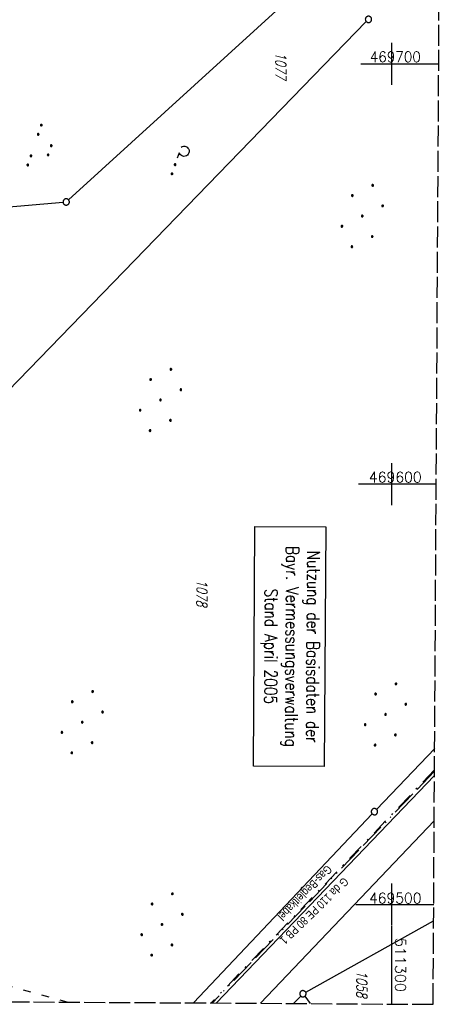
# Model space of a CAD drawing. Extents: x 511022 to 511316, y 469476 to 470403.
# Tile 5 of 21: x 511212 to 511315, y 469476 to 469710. Entities that reach past the tile are written whole.
import ezdxf
from ezdxf.enums import TextEntityAlignment as Align

# ---------------------------------------------------------------- set-up
doc = ezdxf.new("R2010")
doc.units = 0
doc.header["$LTSCALE"] = 10
doc.header["$MEASUREMENT"] = 0
for name, pattern in [('ACAD_ISO03W100', [30, 12, -18]), ('ACAD_ISO13W100', [37, 12, -3, 12, -3, 0.5, -3, 0.5, -3]), ('LT00', [0]), ('LT08', [0.42, 0.2, -0.1, 0.02, -0.1]), ('LT14', [0.6, 0.5, -0.1])]:
    doc.linetypes.add(name, pattern=pattern)
doc.layers.get('0').update_dxf_attribs({"linetype": 'LT00'})
doc.layers.add('-BLATT_97-RAND', color=7, linetype='LT14', plot=False)
for name, color, linetype in [('DFK_FLUR_NR', 250, 'LT00'), ('DFK_GZPKT', 250, 'LT00'), ('DFK_KATASTER', 250, 'LT00'), ('DFK_NUTZUNG', 250, 'LT00'), ('DFK_STAND', 22, 'LT00'), ('DFK_TOPO-ANL', 252, 'LT00'), ('GASLTG', 250, 'ACAD_ISO13W100'), ('GASLTG_TEXT', 250, 'Continuous'), ('STROM_UNTER', 80, 'LT08'), ('V97_RASTER', 250, 'LT00'), ('WASSERLTG', 130, 'ACAD_ISO03W100')]:
    doc.layers.add(name, color=color, linetype=linetype)
doc.styles.get("Standard").update_dxf_attribs({"font": 'romans.shx'})
doc.styles.add('Versorgungsltg', font='ARIAL.TTF', dxfattribs={"width": 0.8, "height": 2})

# ---------------------------------------------------------------- blocks, each defined once
blk = doc.blocks.new('SYMB7010')
at = {"color": 0, "linetype": 'ByBlock'}
for points in [[(-0.031408, 0.499213), (-0.093728, 0.49134), (-0.15457, 0.475719), (-0.212975, 0.452595), (-0.268021, 0.422333), (-0.31884, 0.385411), (-0.36463, 0.342411), (-0.40467, 0.29401), (-0.438329, 0.240973), (-0.465074, 0.184136), (-0.484486, 0.124395), (-0.496256, 0.062692), (-0.5002, 0)], [(-0.5002, 0), (-0.496256, -0.062692), (-0.484486, -0.124395), (-0.465075, -0.184136), (-0.438329, -0.240973), (-0.404671, -0.29401), (-0.36463, -0.342411), (-0.31884, -0.385411), (-0.268021, -0.422333), (-0.212975, -0.452595), (-0.154571, -0.475719), (-0.093728, -0.49134), (-0.031408, -0.499213), (0.031408, -0.499213)], [(0.5002, 0), (0.496256, 0.062692), (0.484485, 0.124395), (0.465074, 0.184136), (0.438329, 0.240973), (0.40467, 0.29401), (0.36463, 0.342411), (0.31884, 0.385411), (0.268021, 0.422333), (0.212975, 0.452595), (0.15457, 0.475719), (0.093728, 0.49134), (0.031408, 0.499213), (-0.031408, 0.499213)], [(0.031408, -0.499213), (0.093728, -0.491341), (0.15457, -0.475719), (0.212975, -0.452595), (0.268021, -0.422333), (0.31884, -0.385411), (0.36463, -0.342411), (0.404671, -0.294011), (0.438329, -0.240974), (0.465075, -0.184136), (0.484486, -0.124395), (0.496256, -0.062692), (0.500201, 0)]]:
    blk.add_lwpolyline(points, dxfattribs=at)
blk = doc.blocks.new('SYMB7111')
at = {"color": 0, "linetype": 'ByBlock'}
for p, q in [((-0.13, 0.202919), (-0.13, 0.177081)), ((-0.125, 0.172895), (-0.125, 0.207105)), ((-0.12, 0.209164), (-0.12, 0.170836)), ((-0.115, 0.170204), (-0.115, 0.209796)), ((-0.11, 0.209164), (-0.11, 0.170836)), ((-0.105, 0.172895), (-0.105, 0.207105)), ((-0.1, 0.202919), (-0.1, 0.177081)), ((-0.095, 0.189874), (-0.095, 0.190146)), ((0.1, 0.202919), (0.1, 0.177081)), ((0.105, 0.172895), (0.105, 0.207105)), ((0.11, 0.209164), (0.11, 0.170836)), ((0.115, 0.170204), (0.115, 0.209796)), ((0.12, 0.209164), (0.12, 0.170836)), ((0.125, 0.172895), (0.125, 0.207105)), ((0.13, 0.202919), (0.13, 0.177081)), ((0.135, 0.189874), (0.135, 0.190146)), ((-0.515, -0.177081), (-0.515, -0.202919)), ((-0.51, -0.207105), (-0.51, -0.172895)), ((-0.505, -0.170836), (-0.505, -0.209164)), ((-0.5, -0.209796), (-0.5, -0.170204)), ((-0.495, -0.170836), (-0.495, -0.209164)), ((-0.49, -0.207105), (-0.49, -0.172895)), ((-0.485, -0.177081), (-0.485, -0.202919)), ((-0.48, -0.190126), (-0.48, -0.189854)), ((-0.285, -0.177081), (-0.285, -0.202919)), ((-0.28, -0.207105), (-0.28, -0.172895)), ((-0.275, -0.170836), (-0.275, -0.209164)), ((-0.27, -0.209796), (-0.27, -0.170204)), ((-0.265, -0.170836), (-0.265, -0.209164)), ((-0.26, -0.207105), (-0.26, -0.172895)), ((-0.255, -0.177081), (-0.255, -0.202919)), ((-0.25, -0.190126), (-0.25, -0.189854)), ((0.255, -0.177081), (0.255, -0.202919)), ((0.26, -0.207105), (0.26, -0.172895)), ((0.265, -0.170836), (0.265, -0.209164)), ((0.27, -0.209796), (0.27, -0.170204)), ((0.275, -0.170836), (0.275, -0.209164)), ((0.28, -0.207105), (0.28, -0.172895)), ((0.285, -0.177081), (0.285, -0.202919)), ((0.29, -0.190126), (0.29, -0.189854)), ((0.485, -0.177081), (0.485, -0.202919)), ((0.49, -0.207105), (0.49, -0.172895)), ((0.495, -0.170836), (0.495, -0.209164)), ((0.5, -0.209796), (0.5, -0.170204)), ((0.505, -0.170836), (0.505, -0.209164)), ((0.51, -0.207105), (0.51, -0.172895)), ((0.515, -0.177081), (0.515, -0.202919)), ((0.52, -0.190126), (0.52, -0.189854))]:
    blk.add_line(p, q, dxfattribs=at)
for points in [[(-0.095, 0.19), (-0.096981, 0.198678), (-0.10253, 0.205637), (-0.11055, 0.209499), (-0.11945, 0.209499), (-0.12747, 0.205637), (-0.133019, 0.198678), (-0.135, 0.19), (-0.133019, 0.181322), (-0.12747, 0.174363), (-0.11945, 0.170501), (-0.11055, 0.170501), (-0.10253, 0.174363), (-0.096981, 0.181322), (-0.095, 0.19)], [(0.135, 0.19), (0.133019, 0.198678), (0.12747, 0.205637), (0.11945, 0.209499), (0.11055, 0.209499), (0.10253, 0.205637), (0.096981, 0.198678), (0.095, 0.19), (0.096981, 0.181322), (0.10253, 0.174363), (0.11055, 0.170501), (0.11945, 0.170501), (0.12747, 0.174363), (0.133019, 0.181322), (0.135, 0.19)], [(-0.48, -0.19), (-0.481981, -0.181322), (-0.48753, -0.174363), (-0.49555, -0.170501), (-0.50445, -0.170501), (-0.51247, -0.174363), (-0.518019, -0.181322), (-0.52, -0.19), (-0.518019, -0.198678), (-0.51247, -0.205637), (-0.50445, -0.209499), (-0.49555, -0.209499), (-0.48753, -0.205637), (-0.481981, -0.198678), (-0.48, -0.19)], [(-0.25, -0.19), (-0.251981, -0.181322), (-0.25753, -0.174363), (-0.26555, -0.170501), (-0.27445, -0.170501), (-0.28247, -0.174363), (-0.288019, -0.181322), (-0.29, -0.19), (-0.288019, -0.198678), (-0.28247, -0.205637), (-0.27445, -0.209499), (-0.26555, -0.209499), (-0.25753, -0.205637), (-0.251981, -0.198678), (-0.25, -0.19)], [(0.29, -0.19), (0.288019, -0.181322), (0.28247, -0.174363), (0.27445, -0.170501), (0.26555, -0.170501), (0.25753, -0.174363), (0.251981, -0.181322), (0.25, -0.19), (0.251981, -0.198678), (0.25753, -0.205637), (0.26555, -0.209499), (0.27445, -0.209499), (0.28247, -0.205637), (0.288019, -0.198678), (0.29, -0.19)], [(0.52, -0.19), (0.518019, -0.181322), (0.51247, -0.174363), (0.50445, -0.170501), (0.49555, -0.170501), (0.48753, -0.174363), (0.481981, -0.181322), (0.48, -0.19), (0.481981, -0.198678), (0.48753, -0.205637), (0.49555, -0.209499), (0.50445, -0.209499), (0.51247, -0.205637), (0.518019, -0.198678), (0.52, -0.19)]]:
    blk.add_lwpolyline(points, dxfattribs=at)
blk = doc.blocks.new('SYMB7162')
at = {"color": 0, "linetype": 'ByBlock'}
for p, q in [((-0.230164, 0.00627), (-0.232411, -0.023936)), ((-0.28, -0.1), (-0.14, -0.1)), ((0.001981, -0.091322), (0, -0.1)), ((0.005, -0.087081), (0.005, -0.112919)), ((0.01, -0.117105), (0.01, -0.082895)), ((0.015, -0.080836), (0.015, -0.119164)), ((0.02, -0.119796), (0.02, -0.080204)), ((0.025, -0.080836), (0.025, -0.119164)), ((0.03, -0.117105), (0.03, -0.082895)), ((0.035, -0.087081), (0.035, -0.112919)), ((0.04, -0.100126), (0.04, -0.099854)), ((0.235, -0.087081), (0.235, -0.112919)), ((0.24, -0.117105), (0.24, -0.082895)), ((0.245, -0.080836), (0.245, -0.119164)), ((0.25, -0.119796), (0.25, -0.080204)), ((0.255, -0.080836), (0.255, -0.119164)), ((0.26, -0.117105), (0.26, -0.082895)), ((0.265, -0.087081), (0.265, -0.112919)), ((0.27, -0.100126), (0.27, -0.099854))]:
    blk.add_line(p, q, dxfattribs=at)
for points in [[(-0.469836, 0.00627), (-0.464449, 0.036077), (-0.451769, 0.063585), (-0.432606, 0.087041), (-0.40818, 0.104953), (-0.380047, 0.116177), (-0.35, 0.12), (-0.319953, 0.116177), (-0.29182, 0.104953), (-0.267394, 0.087041), (-0.248231, 0.063585), (-0.235551, 0.036077), (-0.230164, 0.00627)], [(-0.418816, -0.098308), (-0.441239, -0.077945), (-0.457849, -0.052617), (-0.467589, -0.023936), (-0.469836, 0.00627)], [(-0.232411, -0.023936), (-0.242151, -0.052617), (-0.258761, -0.077945), (-0.281184, -0.098308)], [(0, -0.1), (0.001981, -0.108678), (0.00753, -0.115637), (0.01555, -0.119499), (0.02445, -0.119499), (0.03247, -0.115637), (0.038019, -0.108678), (0.04, -0.1)], [(0.04, -0.1), (0.038019, -0.091322), (0.03247, -0.084363), (0.02445, -0.080501), (0.01555, -0.080501), (0.00753, -0.084363), (0.001981, -0.091322)], [(0.27, -0.1), (0.268019, -0.091322), (0.26247, -0.084363), (0.25445, -0.080501), (0.24555, -0.080501), (0.23753, -0.084363), (0.231981, -0.091322), (0.23, -0.1), (0.231981, -0.108678), (0.23753, -0.115637), (0.24555, -0.119499), (0.25445, -0.119499), (0.26247, -0.115637), (0.268019, -0.108678), (0.27, -0.1)]]:
    blk.add_lwpolyline(points, dxfattribs=at)
blk = doc.blocks.new('Ackerland7')
at = {"layer": 'DFK_NUTZUNG', "color": 0, "linetype": 'ByBlock'}
for p, q in [((-4, 3.93), (-4, 3.67)), ((-3.95, 3.63), (-3.95, 3.97)), ((-3.9, 3.99), (-3.9, 3.61)), ((-3.85, 3.6), (-3.85, 4)), ((-3.8, 3.99), (-3.8, 3.61)), ((-3.75, 3.63), (-3.75, 3.97)), ((-3.7, 3.93), (-3.7, 3.67)), ((-3.65, 3.8), (-3.65, 3.8)), ((3.7, 3.93), (3.7, 3.67)), ((3.75, 3.63), (3.75, 3.97)), ((3.8, 3.99), (3.8, 3.61)), ((3.85, 3.6), (3.85, 4)), ((3.9, 3.99), (3.9, 3.61)), ((3.95, 3.63), (3.95, 3.97)), ((4, 3.93), (4, 3.67)), ((4.05, 3.8), (4.05, 3.8)), ((-7.85, 0.13), (-7.85, -0.13)), ((-7.8, -0.17), (-7.8, 0.17)), ((-7.75, 0.19), (-7.75, -0.19)), ((-7.7, -0.2), (-7.7, 0.2)), ((-7.65, 0.19), (-7.65, -0.19)), ((-7.6, -0.17), (-7.6, 0.17)), ((-7.55, 0.13), (-7.55, -0.13)), ((-7.5, 0), (-7.5, 0)), ((-0.15, 0.13), (-0.15, -0.13)), ((-0.1, -0.17), (-0.1, 0.17)), ((-0.05, 0.19), (-0.05, -0.19)), ((0, -0.2), (0, 0.2)), ((0.05, 0.19), (0.05, -0.19)), ((0.1, -0.17), (0.1, 0.17)), ((0.15, 0.13), (0.15, -0.13)), ((0.2, 0), (0.2, 0)), ((7.55, 0.13), (7.55, -0.13)), ((7.6, -0.17), (7.6, 0.17)), ((7.65, 0.19), (7.65, -0.19)), ((7.7, -0.2), (7.7, 0.2)), ((7.75, 0.19), (7.75, -0.19)), ((7.8, -0.17), (7.8, 0.17)), ((7.85, 0.13), (7.85, -0.13)), ((7.9, 0), (7.9, 0)), ((-4, -3.67), (-4, -3.93)), ((-3.95, -3.97), (-3.95, -3.63)), ((-3.9, -3.61), (-3.9, -3.99)), ((-3.85, -4), (-3.85, -3.6)), ((-3.8, -3.61), (-3.8, -3.99)), ((-3.75, -3.97), (-3.75, -3.63)), ((-3.7, -3.67), (-3.7, -3.93)), ((-3.65, -3.8), (-3.65, -3.8)), ((3.7, -3.67), (3.7, -3.93)), ((3.75, -3.97), (3.75, -3.63)), ((3.8, -3.61), (3.8, -3.99)), ((3.85, -4), (3.85, -3.6)), ((3.9, -3.61), (3.9, -3.99)), ((3.95, -3.97), (3.95, -3.63)), ((4, -3.67), (4, -3.93)), ((4.05, -3.8), (4.05, -3.8))]:
    blk.add_line(p, q, dxfattribs=at)
for points in [[(-3.65, 3.8), (-3.67, 3.89), (-3.73, 3.96), (-3.81, 3.99), (-3.89, 3.99), (-3.97, 3.96), (-4.03, 3.89), (-4.05, 3.8), (-4.03, 3.71), (-3.97, 3.64), (-3.89, 3.6), (-3.81, 3.6), (-3.73, 3.64), (-3.67, 3.71), (-3.65, 3.8)], [(4.05, 3.8), (4.03, 3.89), (3.97, 3.96), (3.89, 3.99), (3.81, 3.99), (3.73, 3.96), (3.67, 3.89), (3.65, 3.8), (3.67, 3.71), (3.73, 3.64), (3.81, 3.61), (3.89, 3.61), (3.97, 3.64), (4.03, 3.71), (4.05, 3.8)], [(-7.5, 0), (-7.52, 0.09), (-7.58, 0.16), (-7.66, 0.19), (-7.74, 0.19), (-7.82, 0.16), (-7.88, 0.09), (-7.9, 0)], [(0.2, 0), (0.18, 0.09), (0.12, 0.16), (0.04, 0.19), (-0.04, 0.19), (-0.12, 0.16), (-0.18, 0.09), (-0.2, 0)], [(-0.2, 0), (-0.18, -0.09), (-0.12, -0.16), (-0.04, -0.19), (0.04, -0.19), (0.12, -0.16), (0.18, -0.09), (0.2, 0)], [(7.9, 0), (7.88, 0.09), (7.82, 0.16), (7.74, 0.19), (7.66, 0.19), (7.58, 0.16), (7.52, 0.09), (7.5, 0)], [(7.5, 0), (7.52, -0.09), (7.58, -0.16), (7.66, -0.19), (7.74, -0.19), (7.82, -0.16), (7.88, -0.09), (7.9, 0)], [(-7.9, 0), (-7.88, -0.09), (-7.82, -0.16), (-7.74, -0.19), (-7.66, -0.19), (-7.58, -0.16), (-7.52, -0.09), (-7.5, 0)], [(-3.65, -3.8), (-3.67, -3.71), (-3.73, -3.64), (-3.81, -3.61), (-3.89, -3.61), (-3.97, -3.64), (-4.03, -3.71), (-4.05, -3.8), (-4.03, -3.89), (-3.97, -3.96), (-3.89, -3.99), (-3.81, -3.99), (-3.73, -3.96), (-3.67, -3.89), (-3.65, -3.8)], [(4.05, -3.8), (4.03, -3.71), (3.97, -3.64), (3.89, -3.61), (3.81, -3.61), (3.73, -3.64), (3.67, -3.71), (3.65, -3.8), (3.67, -3.89), (3.73, -3.96), (3.81, -3.99), (3.89, -3.99), (3.97, -3.96), (4.03, -3.89), (4.05, -3.8)]]:
    blk.add_lwpolyline(points, dxfattribs=at)

msp = doc.modelspace()

# ---------------------------------------------------------------- linework, layer by layer
at = {"layer": '-BLATT_97-RAND'}
msp.add_lwpolyline([(511028.4, 470402.97), (511022.89, 469477.99), (511309.88, 469476.28), (511315.39, 470401.26), (511028.4, 470402.97)], dxfattribs=at)
at = {"layer": 'DFK_KATASTER'}
for p, q in [((511310.09, 469746.8), (511223.2, 469667.63)), ((511293.99, 469710.01), (511190.51, 469603.34)), ((511201.95, 469665.4), (511221.9, 469667.06)), ((511310.25, 469537.15), (511296.45, 469522.64)), ((511295.42, 469521.55), (511252.93, 469476.62)), ((511279.59, 469479.16), (511310, 469496.12)), ((511276.68, 469476.48), (511278.41, 469478.25)), ((511279.37, 469478.18), (511280.62, 469476.46))]:
    msp.add_line(p, q, dxfattribs=at)
at = {"layer": 'DFK_STAND'}
msp.add_lwpolyline([(511284.34, 469589.81), (511284, 469532.81), (511267.19, 469532.91), (511267.53, 469589.91)], close=True, dxfattribs=at)
at = {"layer": 'DFK_TOPO-ANL'}
for p, q in [((511258.33, 469476.59), (511310.21, 469530.73)), ((511310.14, 469519.89), (511268.81, 469476.53))]:
    msp.add_line(p, q, dxfattribs=at)
at = {"layer": 'GASLTG', "ltscale": 0.05, "flags": 128}
msp.add_lwpolyline([(511310.21, 469531.74), (511257.37, 469476.59)], dxfattribs=at)
at = {"layer": 'STROM_UNTER', "ltscale": 2}
msp.add_lwpolyline([(511310.22, 469532.04), (511257.09, 469476.6)], dxfattribs=at)
at = {"layer": 'V97_RASTER'}
for p, q in [((511300, 469705), (511300, 469695)), ((511292.72, 469700), (511311.22, 469700)), ((511300, 469605), (511300, 469595)), ((511310.62, 469600), (511292.12, 469600)), ((511300, 469505), (511300, 469495)), ((511291.52, 469500), (511310.02, 469500)), ((511300, 469494.84), (511300, 469476.34))]:
    msp.add_line(p, q, dxfattribs=at)
at = {"layer": 'WASSERLTG', "ltscale": 0.015, "flags": 128}
for points in [[(511222.91, 469476.8), (511173.83, 469490.2), (511173.04, 469490.9), (511123.01, 469494.85), (511121.98, 469494.39), (511043.52, 469508.35), (511021.66, 469499.08)], [(511222.91, 469476.8), (511173.83, 469490.2), (511173.04, 469490.9), (511123.01, 469494.85), (511121.98, 469494.39), (511043.52, 469508.35), (511023.02, 469499.65)]]:
    msp.add_lwpolyline(points, dxfattribs=at)

# ---------------------------------------------------------------- block references
at = {"layer": 'DFK_GZPKT', "xscale": 1.499999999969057, "yscale": 1.5, "zscale": 1.5, "rotation": 251.2881100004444}
for p in [(511294.51, 469710.55), (511222.65, 469667.12), (511295.93, 469522.1), (511278.93, 469478.79)]:
    msp.add_blockref('SYMB7010', p, dxfattribs=at)
at = {"layer": 'DFK_NUTZUNG', "yscale": 10, "zscale": 10, "rotation": 251.28826}
for name, p, xscale in [('SYMB7111', (511216.92, 469680.03), 10), ('SYMB7162', (511249.55, 469675.85), 9.999999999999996)]:
    msp.add_blockref(name, p, dxfattribs=dict(at, xscale=xscale))
at = {"layer": 'DFK_NUTZUNG'}
for p, rotation in [((511293.03, 469663.77), 251.288300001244), ((511245.07, 469620.03), 251.2883000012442), ((511298.56, 469545.22), 251.2883000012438), ((511226.45, 469543.38), 251.2883000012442), ((511245.43, 469495.26), 251.2883000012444)]:
    msp.add_blockref('Ackerland7', p, dxfattribs=dict(at, rotation=rotation))

# ---------------------------------------------------------------- texts
at = {"layer": 'DFK_FLUR_NR', "oblique": 13.754, "width": 0.75}
for s, p in [('1077', (511272.45, 469702.74)), ('1078', (511253.68, 469577.36)), ('1058', (511291.71, 469484.35))]:
    msp.add_text(s, height=2.5, rotation=269.6589, dxfattribs=at).set_placement(p)
at = {"layer": 'DFK_STAND', "insert": (511282.83, 469561.32), "char_height": 3, "width": 55.058, "attachment_point": 2, "rotation": 269.6589, "style": 'Versorgungsltg'}
msp.add_mtext('{\\Fromans|c0;Nutzung der Basisdaten der Bayr. Vermessungsverwaltung\\PStand April 2005}', dxfattribs=at)
at = {"layer": 'GASLTG_TEXT', "style": 'Versorgungsltg', "width": 0.8}
for s, rotation, p in [('Gas-Begleitkabel', 225.5849, (511278.69, 469503.46)), ('G da 110 PE 80 PB 1', 224.0095, (511280.92, 469499.2))]:
    msp.add_text(s, height=2, rotation=rotation, dxfattribs=at).set_placement(p, align=Align.CENTER)
at = {"layer": 'V97_RASTER'}
for s, width, p in [(' 469700', 0.944, (511293.2, 469700.37)), (' 469600', 0.976, (511292.94, 469600.41)), (' 469500', 0.969, (511292.99, 469500.29))]:
    msp.add_text(s, height=2.5, rotation=0.0016, dxfattribs=dict(at, width=width)).set_placement(p)
msp.add_text(' 511300', height=2.5, rotation=270.0016, dxfattribs=at).set_placement((511300.89, 469493.8))

doc.saveas('drawing.dxf')
